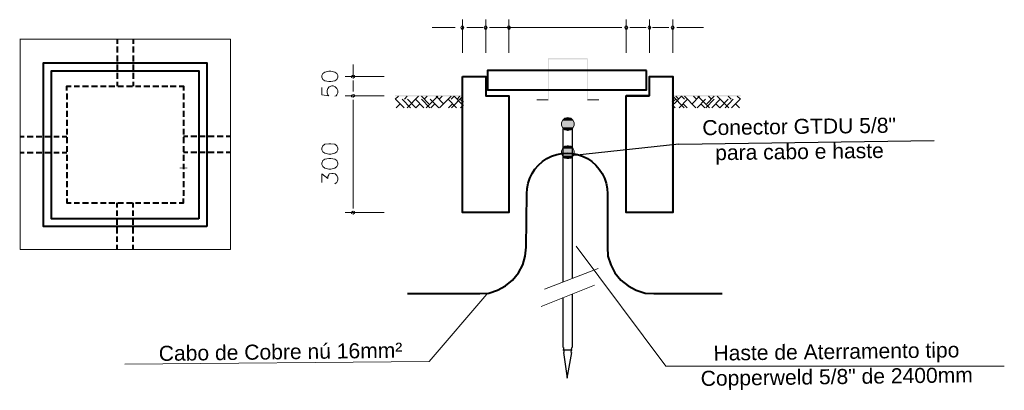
# Model space of a CAD drawing. Extents: x -98 to 248, y -55 to 13.
# Tile 93 of 117: x 166.265 to 168.784, y -22.407 to -21.458. Entities that reach past the tile are written whole.
import ezdxf
from ezdxf.enums import TextEntityAlignment as Align

# ---------------------------------------------------------------- set-up
doc = ezdxf.new("R2010")
doc.units = 0
doc.header["$LTSCALE"] = 0.01
for name, color, linetype in [('INDICACAO_BIT_FIACAO', 7, 'Continuous'), ('PDF4_Geometry', 7, 'Continuous'), ('PDF4_Solid Fills', 7, 'Continuous')]:
    doc.layers.add(name, color=color, linetype=linetype)
doc.styles.add('Arial', font='arial.ttf', dxfattribs={"height": 0.1})

msp = doc.modelspace()

# ---------------------------------------------------------------- linework, layer by layer
for points in [[(167.9515, -21.7762), (167.6824, -21.806)], [(167.9515, -21.7762), (168.6043, -21.7674)]]:
    msp.add_lwpolyline(points)
at = {"layer": 'PDF4_Geometry', "lineweight": 20}
for points in [[(167.3976, -21.5427), (167.3976, -21.4579)], [(167.4571, -21.5427), (167.4571, -21.4579), (167.4571, -21.5427)], [(167.5166, -21.5427), (167.5166, -21.4579)], [(167.8166, -21.5427), (167.8166, -21.4579)], [(167.8761, -21.5427), (167.8761, -21.4579), (167.8761, -21.5427)], [(167.9356, -21.5427), (167.9356, -21.4579)], [(167.3786, -21.4782), (167.3204, -21.4782)], [(167.4507, -21.4782), (167.409, -21.4782)], [(167.4672, -21.4782), (167.509, -21.4782)], [(167.4963, -21.4782), (167.795, -21.4782)], [(167.5292, -21.4782), (167.5393, -21.4782), (167.5292, -21.4782)], [(167.8052, -21.4782), (167.795, -21.4782), (167.8052, -21.4782)], [(167.8672, -21.4782), (167.8254, -21.4782)], [(167.8837, -21.4782), (167.9254, -21.4782)], [(167.9457, -21.4782), (167.9558, -21.4782), (168.014, -21.4782)], [(167.1178, -21.6035), (167.1178, -21.5934), (167.1178, -21.5731)], [(167.1976, -21.6035), (167.0976, -21.6035), (167.1976, -21.6035)], [(167.0381, -21.6314), (167.0381, -21.6503), (167.0558, -21.6529), (167.0533, -21.6503), (167.052, -21.6453), (167.052, -21.639), (167.0533, -21.6339), (167.0571, -21.6301), (167.0634, -21.6276), (167.0672, -21.6276), (167.0723, -21.6301), (167.0761, -21.6339), (167.0786, -21.639), (167.0786, -21.6453), (167.0761, -21.6503), (167.0748, -21.6529), (167.071, -21.6541)], [(167.1178, -21.6136), (167.1178, -21.6415)], [(167.1976, -21.6529), (167.0976, -21.6529), (167.1976, -21.6529)], [(167.2254, -21.6617), (167.2343, -21.6541)], [(167.2495, -21.6617), (167.2558, -21.6541)], [(167.2558, -21.6833), (167.2849, -21.6541)], [(167.3115, -21.6731), (167.2925, -21.6541)], [(167.3001, -21.6617), (167.3077, -21.6541)], [(167.3052, -21.6833), (167.3343, -21.6541)], [(167.3495, -21.6731), (167.3305, -21.6541)], [(167.3381, -21.6617), (167.3457, -21.6541)], [(167.3393, -21.6833), (167.3685, -21.6541)], [(167.3685, -21.6617), (167.3761, -21.6541), (167.395, -21.6731)], [(167.3697, -21.6833), (167.3988, -21.6541)], [(167.3837, -21.6617), (167.3912, -21.6541)], [(167.9647, -21.6833), (167.9356, -21.6541)], [(167.9393, -21.6731), (167.9583, -21.6541), (167.9659, -21.6617)], [(167.9507, -21.6617), (167.9431, -21.6541)], [(167.995, -21.6833), (167.9659, -21.6541)], [(167.9849, -21.6731), (168.0039, -21.6541)], [(167.9963, -21.6617), (167.9887, -21.6541)], [(168.0292, -21.6833), (168.0001, -21.6541)], [(168.0229, -21.6731), (168.0419, -21.6541)], [(168.0343, -21.6617), (168.0267, -21.6541)], [(168.0786, -21.6833), (168.0495, -21.6541)], [(168.0849, -21.6617), (168.0773, -21.6541)], [(168.109, -21.6617), (168.1001, -21.6541)], [(167.1178, -21.9415), (167.1178, -21.9314), (167.1178, -21.663), (167.1178, -21.6731), (167.1178, -21.663), (167.1178, -21.7022)], [(167.2482, -21.6833), (167.2267, -21.6617)], [(167.228, -21.6833), (167.2381, -21.6731)], [(167.2647, -21.6833), (167.2431, -21.6617)], [(167.2571, -21.6617), (167.2786, -21.6833), (167.2887, -21.6731)], [(167.2988, -21.6833), (167.2773, -21.6617)], [(167.314, -21.6833), (167.2925, -21.6617)], [(167.3368, -21.6833), (167.3153, -21.6617)], [(167.3166, -21.6833), (167.3267, -21.6731)], [(167.3824, -21.6833), (167.3609, -21.6617)], [(167.3621, -21.6833), (167.3723, -21.6731)], [(167.4001, -21.6693), (167.3912, -21.6617)], [(167.3925, -21.6833), (167.4001, -21.6757)], [(167.5166, -21.663), (167.5166, -21.663)], [(167.8166, -21.663), (167.8166, -21.663)], [(167.9343, -21.6693), (167.9431, -21.6617)], [(167.9419, -21.6833), (167.9343, -21.6757)], [(167.952, -21.6833), (167.9735, -21.6617)], [(167.9723, -21.6833), (167.9621, -21.6731)], [(167.9976, -21.6833), (168.0191, -21.6617)], [(168.0178, -21.6833), (168.0077, -21.6731)], [(168.0204, -21.6833), (168.0419, -21.6617)], [(168.0356, -21.6833), (168.0571, -21.6617)], [(168.0457, -21.6731), (168.0558, -21.6833), (168.0773, -21.6617)], [(168.0697, -21.6833), (168.09, -21.6617)], [(168.0862, -21.6833), (168.1077, -21.6617)], [(168.1064, -21.6833), (168.0963, -21.6731)], [(167.0381, -21.8744), (167.0381, -21.8529), (167.0533, -21.8643), (167.0533, -21.8592), (167.0558, -21.8554), (167.0571, -21.8529), (167.0634, -21.8516), (167.0672, -21.8516), (167.0723, -21.8529), (167.0761, -21.8567), (167.0786, -21.863), (167.0786, -21.8681), (167.0761, -21.8744), (167.0748, -21.8757), (167.071, -21.8782)], [(167.1976, -21.9516), (167.0976, -21.9516)], [(168.7837, -22.3453), (167.9178, -22.3453), (167.6887, -22.0377)], [(167.6077, -22.1478), (167.7444, -22.0946)], [(167.5988, -22.1921), (167.7356, -22.1377)], [(166.5337, -22.3399), (167.3128, -22.3326), (167.4596, -22.1605)]]:
    msp.add_lwpolyline(points, dxfattribs=at)
for points in [[(167.3938, -21.4782), (167.3963, -21.482), (167.3988, -21.482), (167.4014, -21.4782), (167.3988, -21.4744), (167.395, -21.4744)], [(167.4609, -21.4782), (167.4583, -21.482), (167.4558, -21.482), (167.4533, -21.4782), (167.4558, -21.482), (167.4583, -21.482), (167.4609, -21.4782), (167.4583, -21.4744), (167.4545, -21.4744), (167.4533, -21.4782), (167.4545, -21.4744), (167.4583, -21.4744)], [(167.5204, -21.4782), (167.5178, -21.482), (167.5153, -21.482), (167.5128, -21.4782), (167.514, -21.4744), (167.5178, -21.4744), (167.5204, -21.4782), (167.5178, -21.4744), (167.514, -21.4744), (167.5128, -21.4782), (167.5153, -21.482), (167.5178, -21.482)], [(167.8128, -21.4782), (167.814, -21.4744), (167.8178, -21.4744), (167.8204, -21.4782), (167.8178, -21.482), (167.8153, -21.482), (167.8128, -21.4782), (167.8153, -21.482), (167.8178, -21.482), (167.8204, -21.4782), (167.8178, -21.4744), (167.814, -21.4744)], [(167.8799, -21.4782), (167.8773, -21.482), (167.8748, -21.482), (167.8723, -21.4782), (167.8748, -21.482), (167.8773, -21.482), (167.8799, -21.4782), (167.8773, -21.4744), (167.8735, -21.4744), (167.8723, -21.4782), (167.8735, -21.4744), (167.8773, -21.4744)], [(167.9393, -21.4782), (167.9368, -21.4744), (167.933, -21.4744), (167.9318, -21.4782), (167.9343, -21.482), (167.9368, -21.482)], [(167.0381, -21.6048), (167.0406, -21.6111), (167.0457, -21.6149), (167.0558, -21.6162), (167.0609, -21.6162), (167.071, -21.6149), (167.0761, -21.6111), (167.0786, -21.6048), (167.0786, -21.601), (167.0761, -21.5959), (167.071, -21.5921), (167.0609, -21.5896), (167.0558, -21.5896), (167.0457, -21.5921), (167.0406, -21.5959), (167.0381, -21.601)], [(167.1178, -21.5997), (167.1216, -21.601), (167.1216, -21.6048), (167.1178, -21.6073), (167.1216, -21.6048), (167.1216, -21.601), (167.1178, -21.5997), (167.114, -21.6022), (167.114, -21.606), (167.1178, -21.6073), (167.114, -21.606), (167.114, -21.6022)], [(167.1178, -21.6567), (167.114, -21.6554), (167.114, -21.6516), (167.1178, -21.6491), (167.1216, -21.6503), (167.1216, -21.6541), (167.1178, -21.6567), (167.1216, -21.6541), (167.1216, -21.6503), (167.1178, -21.6491), (167.114, -21.6516), (167.114, -21.6554)], [(167.6672, -21.7086), (167.6596, -21.7098), (167.6545, -21.7149), (167.6507, -21.7212), (167.6507, -21.7288), (167.6545, -21.7352), (167.6596, -21.7402), (167.6672, -21.7415), (167.6748, -21.7402), (167.6799, -21.7352), (167.6837, -21.7288), (167.6837, -21.7212), (167.6799, -21.7149), (167.6748, -21.7098)], [(167.0381, -21.7909), (167.0406, -21.7959), (167.0457, -21.7997), (167.0558, -21.8022), (167.0609, -21.8022), (167.071, -21.7997), (167.0761, -21.7959), (167.0786, -21.7909), (167.0786, -21.7871), (167.0761, -21.7807), (167.071, -21.7769), (167.0609, -21.7757), (167.0558, -21.7757), (167.0457, -21.7769), (167.0406, -21.7807), (167.0381, -21.7871)], [(167.6672, -21.7807), (167.6596, -21.782), (167.6545, -21.7871), (167.6507, -21.7934), (167.6507, -21.801), (167.6545, -21.8073), (167.6596, -21.8124), (167.6672, -21.8136), (167.6748, -21.8124), (167.6799, -21.8073), (167.6837, -21.801), (167.6837, -21.7934), (167.6799, -21.7871), (167.6748, -21.782)], [(167.0381, -21.8288), (167.0406, -21.8339), (167.0457, -21.8377), (167.0558, -21.8402), (167.0609, -21.8402), (167.071, -21.8377), (167.0761, -21.8339), (167.0786, -21.8288), (167.0786, -21.825), (167.0761, -21.8187), (167.071, -21.8149), (167.0609, -21.8136), (167.0558, -21.8136), (167.0457, -21.8149), (167.0406, -21.8187), (167.0381, -21.825)], [(167.1178, -21.9478), (167.114, -21.9503), (167.114, -21.9541), (167.1178, -21.9554), (167.1216, -21.9529), (167.1216, -21.9491)]]:
    msp.add_lwpolyline(points, close=True, dxfattribs=at)
at = {"layer": 'PDF4_Geometry', "lineweight": 0}
msp.add_lwpolyline([(166.2664, -21.508), (166.2664, -22.046), (166.8043, -22.046), (166.8043, -21.508), (166.2651, -21.508)], dxfattribs=at)
at = {"layer": 'PDF4_Geometry', "lineweight": 40}
for points in [[(166.5145, -21.508), (166.5145, -21.5194)], [(166.555, -21.508), (166.555, -21.5194)], [(166.5145, -21.527), (166.5145, -21.5422)], [(166.555, -21.527), (166.555, -21.5422)], [(166.5145, -21.5498), (166.5145, -21.565)], [(166.555, -21.5498), (166.555, -21.565)], [(166.5145, -21.5725), (166.5145, -21.5865)], [(166.555, -21.5725), (166.555, -21.5865)], [(166.5145, -21.5941), (166.5145, -21.6093)], [(166.555, -21.5941), (166.555, -21.6093)], [(167.8761, -21.6529), (167.8761, -21.6035), (167.9356, -21.6035), (167.9356, -21.9516), (167.8166, -21.9516), (167.8166, -21.6529)], [(166.3853, -21.6396), (166.3853, -21.6282), (166.3967, -21.6282)], [(166.4043, -21.6282), (166.4183, -21.6282)], [(166.4258, -21.6282), (166.441, -21.6282)], [(166.4486, -21.6282), (166.4638, -21.6282)], [(166.4714, -21.6282), (166.4866, -21.6282)], [(166.4929, -21.6282), (166.5081, -21.6282)], [(166.5145, -21.6169), (166.5145, -21.6282)], [(166.5157, -21.6282), (166.5309, -21.6282)], [(166.5385, -21.6282), (166.5537, -21.6282)], [(166.555, -21.6169), (166.555, -21.6282)], [(166.5613, -21.6282), (166.5752, -21.6282)], [(166.5828, -21.6282), (166.598, -21.6282)], [(166.6056, -21.6282), (166.6208, -21.6282)], [(166.6284, -21.6282), (166.6436, -21.6282)], [(166.6499, -21.6282), (166.6651, -21.6282)], [(166.6727, -21.6282), (166.6841, -21.6282), (166.6841, -21.6396)], [(166.3853, -21.6472), (166.3853, -21.6624)], [(166.6841, -21.6472), (166.6841, -21.6624)], [(167.8761, -21.6529), (167.8166, -21.6529), (167.8761, -21.6529)], [(166.3853, -21.67), (166.3853, -21.6839)], [(166.6841, -21.67), (166.6841, -21.6839)], [(166.3853, -21.6915), (166.3853, -21.7067)], [(166.6841, -21.6915), (166.6841, -21.7067)], [(166.3853, -21.7143), (166.3853, -21.7295)], [(166.6841, -21.7143), (166.6841, -21.7295)], [(166.2664, -21.7574), (166.2765, -21.7574)], [(166.2841, -21.7574), (166.2993, -21.7574)], [(166.3069, -21.7574), (166.3221, -21.7574)], [(166.3296, -21.7574), (166.3448, -21.7574)], [(166.3524, -21.7574), (166.3664, -21.7574)], [(166.374, -21.7574), (166.3853, -21.7574)], [(166.3853, -21.7371), (166.3853, -21.7523)], [(166.3853, -21.7586), (166.3853, -21.7738)], [(166.6841, -21.7371), (166.6841, -21.7523)], [(166.6955, -21.7574), (166.6841, -21.7574)], [(166.6841, -21.7586), (166.6841, -21.7738)], [(166.7183, -21.7574), (166.7031, -21.7574)], [(166.7398, -21.7574), (166.7259, -21.7574)], [(166.7626, -21.7574), (166.7474, -21.7574)], [(166.7853, -21.7574), (166.7702, -21.7574)], [(166.8043, -21.7574), (166.7929, -21.7574)], [(166.3853, -21.7814), (166.3853, -21.7966)], [(166.6841, -21.7814), (166.6841, -21.7966)], [(166.2664, -21.7979), (166.2765, -21.7979)], [(166.2841, -21.7979), (166.2993, -21.7979)], [(166.3069, -21.7979), (166.3221, -21.7979)], [(166.3296, -21.7979), (166.3448, -21.7979)], [(166.3524, -21.7979), (166.3664, -21.7979)], [(166.374, -21.7979), (166.3853, -21.7979)], [(166.3853, -21.8042), (166.3853, -21.8194)], [(166.6955, -21.7979), (166.6841, -21.7979)], [(166.6841, -21.8042), (166.6841, -21.8194)], [(166.7183, -21.7979), (166.7031, -21.7979)], [(166.7398, -21.7979), (166.7259, -21.7979)], [(166.7626, -21.7979), (166.7474, -21.7979)], [(166.7853, -21.7979), (166.7702, -21.7979)], [(166.8043, -21.7979), (166.7929, -21.7979)], [(166.3853, -21.827), (166.3853, -21.8409)], [(166.6841, -21.827), (166.6841, -21.8409)], [(166.3853, -21.8485), (166.3853, -21.8637)], [(166.6841, -21.8485), (166.6841, -21.8637)], [(166.3853, -21.8713), (166.3853, -21.8865)], [(166.6841, -21.8713), (166.6841, -21.8865)], [(166.3853, -21.8941), (166.3853, -21.9093)], [(166.6841, -21.8941), (166.6841, -21.9093)], [(166.3853, -21.9156), (166.3853, -21.927), (166.3967, -21.927)], [(166.4043, -21.927), (166.4183, -21.927)], [(166.4258, -21.927), (166.441, -21.927)], [(166.4486, -21.927), (166.4638, -21.927)], [(166.4714, -21.927), (166.4866, -21.927)], [(166.4929, -21.927), (166.5081, -21.927)], [(166.5145, -21.9384), (166.5145, -21.927)], [(166.5157, -21.927), (166.5309, -21.927)], [(166.5385, -21.927), (166.5537, -21.927)], [(166.555, -21.9384), (166.555, -21.927)], [(166.5613, -21.927), (166.5752, -21.927)], [(166.5828, -21.927), (166.598, -21.927)], [(166.6056, -21.927), (166.6208, -21.927)], [(166.6284, -21.927), (166.6436, -21.927)], [(166.6499, -21.927), (166.6651, -21.927)], [(166.6727, -21.927), (166.6841, -21.927), (166.6841, -21.9156)], [(166.5145, -21.9599), (166.5145, -21.946)], [(166.555, -21.9599), (166.555, -21.946)], [(166.5145, -21.9827), (166.5145, -21.9675)], [(166.555, -21.9827), (166.555, -21.9675)], [(166.5145, -22.0055), (166.5145, -21.9903)], [(166.555, -22.0055), (166.555, -21.9903)], [(166.5145, -22.027), (166.5145, -22.0131)], [(166.5145, -22.046), (166.5145, -22.0346)], [(166.555, -22.027), (166.555, -22.0131)], [(166.555, -22.046), (166.555, -22.0346)]]:
    msp.add_lwpolyline(points, dxfattribs=at)
for points in [[(166.7436, -21.9877), (166.3258, -21.9877), (166.3258, -21.5687), (166.7436, -21.5687)], [(166.7233, -21.9675), (166.3461, -21.9675), (166.3461, -21.589), (166.7233, -21.589)], [(167.3976, -21.6035), (167.4571, -21.6035), (167.4571, -21.6529), (167.5166, -21.6529), (167.5166, -21.9516), (167.3976, -21.9516)], [(167.8685, -21.5883), (167.4621, -21.5883), (167.4621, -21.6377), (167.8685, -21.6377)]]:
    msp.add_lwpolyline(points, close=True, dxfattribs=at)
at = {"layer": 'PDF4_Geometry', "lineweight": 30}
for points in [[(167.6545, -21.7377), (167.6545, -22.1288)], [(167.6786, -21.7377), (167.6786, -22.12)], [(167.6786, -22.1605), (167.6786, -22.2972)], [(167.6545, -22.1693), (167.6545, -22.2972)], [(167.6545, -22.3035), (167.6786, -22.3035)], [(167.6558, -22.2972), (167.6571, -22.3098)], [(167.6558, -22.3098), (167.6659, -22.3757), (167.6773, -22.3098)], [(167.6761, -22.3098), (167.6773, -22.2972)]]:
    msp.add_lwpolyline(points, dxfattribs=at)
at = {"layer": 'PDF4_Geometry', "lineweight": 40}
msp.add_lwpolyline([(167.2571, -22.1592), (167.4419, -22.1592), (167.4647, -22.1579), (167.4874, -22.1503), (167.5077, -22.139), (167.5254, -22.125), (167.5406, -22.106), (167.552, -22.0858), (167.5583, -22.063), (167.5609, -22.0402), (167.5621, -21.9035, -1.007697), (167.7685, -21.9035), (167.7685, -22.0402), (167.7697, -22.063), (167.7773, -22.0858), (167.7874, -22.106), (167.8026, -22.125), (167.8216, -22.139), (167.8419, -22.1503), (167.8647, -22.1579), (167.8874, -22.1592), (168.0621, -22.1592)], format="xyb", dxfattribs=at)
at = {"layer": 'PDF4_Solid Fills', "transparency": 33554559}
for points in [[(167.6166, -21.5567), (167.7178, -21.5567), (167.6178, -21.5592)], [(167.6166, -21.6617), (167.6166, -21.5567), (167.6178, -21.6643)], [(167.6166, -21.5567), (167.6178, -21.6643), (167.6178, -21.5592)], [(167.7178, -21.5567), (167.6178, -21.5592), (167.7166, -21.5592)], [(167.7178, -21.5567), (167.7178, -21.6617), (167.7166, -21.5592)], [(167.7178, -21.6617), (167.7166, -21.5592), (167.7166, -21.6643)], [(167.3976, -21.6035), (167.3976, -21.9516), (167.3988, -21.6035)], [(167.3976, -21.9516), (167.3988, -21.6035), (167.3988, -21.9516)], [(167.9356, -21.6035), (167.9356, -21.9516), (167.933, -21.6035)], [(167.9356, -21.9516), (167.933, -21.6035), (167.933, -21.9516)], [(167.2254, -21.6516), (167.3988, -21.6516), (167.2254, -21.6541)], [(167.3988, -21.6516), (167.2254, -21.6541), (167.3988, -21.6541)], [(168.109, -21.6516), (167.9356, -21.6516), (168.109, -21.6541)], [(167.9356, -21.6516), (168.109, -21.6541), (167.9356, -21.6541)], [(167.5874, -21.6617), (167.6166, -21.6617), (167.5874, -21.6643)], [(167.6166, -21.6617), (167.5874, -21.6643), (167.6178, -21.6643)], [(167.7178, -21.6617), (167.7469, -21.6617), (167.7166, -21.6643)], [(167.7469, -21.6617), (167.7166, -21.6643), (167.7469, -21.6643)], [(167.652, -21.7162), (167.6824, -21.7162), (167.6583, -21.7098)], [(167.6672, -21.7073), (167.6583, -21.7098), (167.6761, -21.7098)], [(167.6824, -21.7162), (167.6583, -21.7098), (167.6761, -21.7098)], [(167.6495, -21.725), (167.6849, -21.725), (167.652, -21.7162)], [(167.652, -21.7339), (167.6824, -21.7339), (167.6495, -21.725)], [(167.6824, -21.7339), (167.6495, -21.725), (167.6849, -21.725)], [(167.6849, -21.725), (167.652, -21.7162), (167.6824, -21.7162)], [(167.6583, -21.7402), (167.6761, -21.7402), (167.652, -21.7339)], [(167.6761, -21.7402), (167.652, -21.7339), (167.6824, -21.7339)], [(167.6672, -21.7428), (167.6583, -21.7402), (167.6761, -21.7402)], [(167.652, -21.7883), (167.6824, -21.7883), (167.6583, -21.782)], [(167.6672, -21.7795), (167.6583, -21.782), (167.6761, -21.782)], [(167.6824, -21.7883), (167.6583, -21.782), (167.6761, -21.782)], [(167.6495, -21.7972), (167.6849, -21.7972), (167.652, -21.7883)], [(167.652, -21.806), (167.6824, -21.806), (167.6495, -21.7972)], [(167.6824, -21.806), (167.6495, -21.7972), (167.6849, -21.7972)], [(167.6849, -21.7972), (167.652, -21.7883), (167.6824, -21.7883)], [(167.6583, -21.8124), (167.6761, -21.8124), (167.652, -21.806)], [(167.6761, -21.8124), (167.652, -21.806), (167.6824, -21.806)], [(167.6672, -21.8149), (167.6583, -21.8124), (167.6761, -21.8124)], [(166.6942, -21.8384), (166.674, -21.8384), (166.6942, -21.8371)], [(166.674, -21.8384), (166.6942, -21.8371), (166.674, -21.8371)]]:
    msp.add_solid(points, dxfattribs=at)

# ---------------------------------------------------------------- texts
at = {"layer": 'INDICACAO_BIT_FIACAO', "style": 'Arial'}
msp.add_text('Cabo de Cobre nú 16mm²', height=0.038575, rotation=0.7705, dxfattribs=at).set_placement((166.932, -22.2888), align=Align.TOP_CENTER)
at = {"layer": 'INDICACAO_BIT_FIACAO', "char_height": 0.038575, "attachment_point": 2, "rotation": 0.7705, "style": 'Arial'}
for s, insert, width in [('\\A1;Conector GTDU 5/8"\\Ppara cabo e haste', (168.2586, -21.7119), 1.07257), ('Haste de Aterramento tipo Copperweld 5/8" de 2400mm', (168.3539, -22.288), 0.913949)]:
    msp.add_mtext(s, dxfattribs=dict(at, insert=insert, width=width))

doc.saveas('drawing.dxf')
